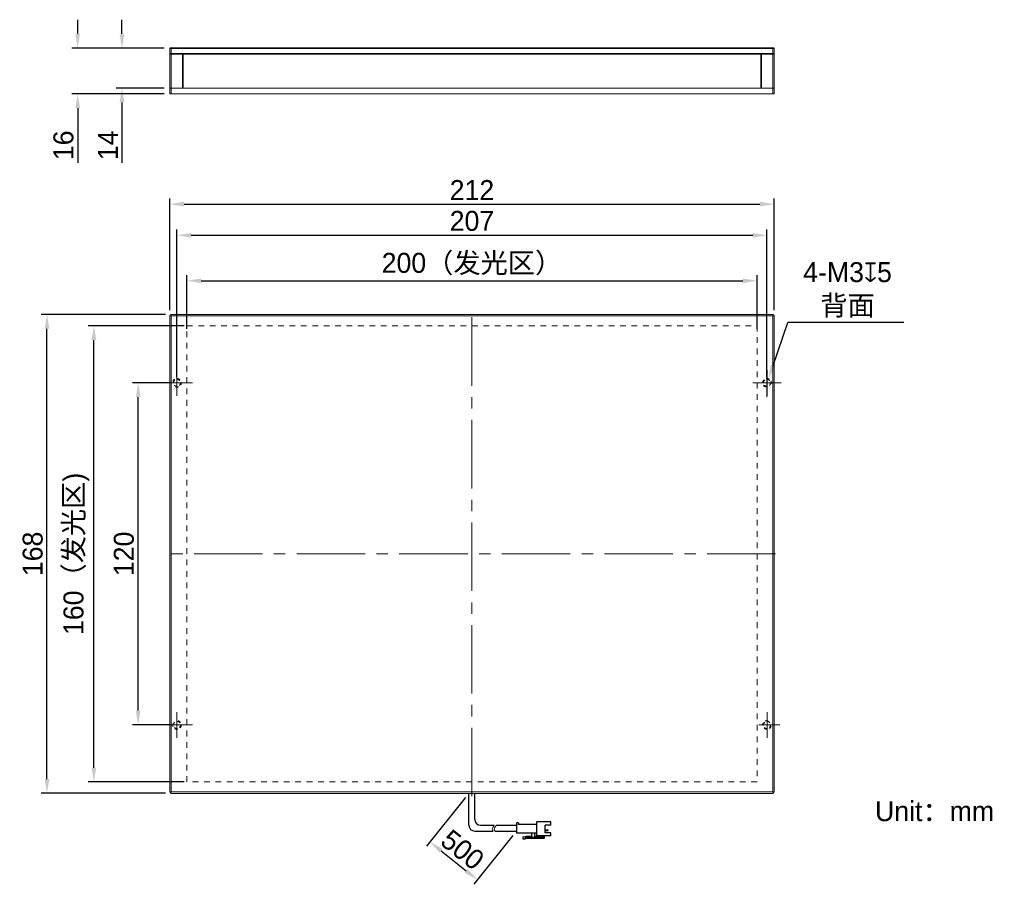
# Model space of a CAD drawing. Header units: millimetres. Extents: x 113 to 285, y 48 to 199.
import ezdxf

# ---------------------------------------------------------------- set-up
doc = ezdxf.new("R2010")
doc.units = ezdxf.units.MM
doc.header["$PDSIZE"] = -5
doc.linetypes.add('点画线', pattern=[18, 12, -2, 2, -2])
doc.linetypes.add('虚线', pattern=[2, 1, -1])
doc.layers.get('0').update_dxf_attribs({"lineweight": 35})
for name, color, linetype, lineweight in [('中心线层', 1, '点画线', 18), ('尺寸线层', 3, 'Continuous', 18), ('标注', 3, 'Continuous', 25), ('粗实线', 7, 'Continuous', 30), ('粗实线层', 7, 'Continuous', 35), ('细实线', 7, 'Continuous', 15), ('虚线层', 6, '虚线', 18)]:
    doc.layers.add(name, color=color, linetype=linetype, lineweight=lineweight)
doc.styles.get("Standard").update_dxf_attribs({"font": '兰亭黑 GBK.TTF'})
doc.dimstyles.new('CST Standard', dxfattribs={"dimtxt": 3.5, "dimasz": 2.5, "dimexe": 1, "dimexo": 1, "dimgap": 0.6, "dimtad": 1, "dimtoh": 1, "dimdsep": 46, "dimtxsty": 'Standard', "dimcen": -2.5, "dimdle": 5, "dimadec": 1, "dimazin": 2, "dimtfac": 1, "dimtofl": 0, "dimtmove": 0, "dimatfit": 0, "dimfxl": 1, "dimtolj": 1, "dimarcsym": 0})

# ---------------------------------------------------------------- blocks, each defined once
blk = doc.blocks.new('*X1')
at = {"layer": 'Defpoints', "color": 0}
for p in [(138.92, 194.37), (122.76, 186.37), (138.92, 186.37)]:
    blk.add_point(p, dxfattribs=at)
at = {"layer": '尺寸线层', "color": 0, "linetype": 'Continuous', "lineweight": -2}
for p, q in [((122.76, 196.87), (122.76, 199.37)), ((137.92, 194.37), (121.76, 194.37)), ((137.92, 186.37), (121.76, 186.37)), ((122.76, 183.87), (122.76, 174.27))]:
    blk.add_line(p, q, dxfattribs=at)
at = {"layer": '尺寸线层', "color": 0}
for points in [[(122.34, 196.87), (123.18, 196.87), (122.76, 194.37)], [(123.18, 183.87), (122.34, 183.87), (122.76, 186.37)]]:
    blk.add_solid(points, dxfattribs=at)
at = {"layer": '尺寸线层', "color": 0, "insert": (120.27, 177.33), "char_height": 3.5, "attachment_point": 5, "rotation": 90, "bg_fill": 3, "box_fill_scale": 1.1, "bg_fill_color": 9, "bg_fill_true_color": 13158600, "bg_fill_transparency": 0}
blk.add_mtext('\\A1;16', dxfattribs=at)
blk = doc.blocks.new('*X2')
at = {"layer": 'Defpoints', "color": 0}
for p in [(138.92, 194.37), (130.53, 187.37), (138.92, 187.37)]:
    blk.add_point(p, dxfattribs=at)
at = {"layer": '尺寸线层', "color": 0, "linetype": 'Continuous', "lineweight": -2}
for p, q in [((130.53, 196.87), (130.53, 199.37)), ((137.92, 194.37), (129.53, 194.37)), ((137.92, 187.37), (129.53, 187.37)), ((130.53, 184.87), (130.53, 174.27))]:
    blk.add_line(p, q, dxfattribs=at)
at = {"layer": '尺寸线层', "color": 0}
for points in [[(130.11, 196.87), (130.95, 196.87), (130.53, 194.37)], [(130.95, 184.87), (130.11, 184.87), (130.53, 187.37)]]:
    blk.add_solid(points, dxfattribs=at)
at = {"layer": '尺寸线层', "color": 0, "insert": (128.07, 177.33), "char_height": 3.5, "attachment_point": 5, "rotation": 90, "bg_fill": 3, "box_fill_scale": 1.1, "bg_fill_color": 9, "bg_fill_true_color": 13158600, "bg_fill_transparency": 0}
blk.add_mtext('\\A1;14', dxfattribs=at)
blk = doc.blocks.new('*X3')
at = {"layer": 'Defpoints', "color": 0}
for p in [(241.92, 153.57), (141.92, 144.17), (241.92, 144.17)]:
    blk.add_point(p, dxfattribs=at)
at = {"layer": '尺寸线层', "color": 0, "linetype": 'Continuous', "lineweight": -2}
for p, q in [((141.92, 145.17), (141.92, 154.57)), ((241.92, 145.17), (241.92, 154.57)), ((144.42, 153.57), (239.42, 153.57))]:
    blk.add_line(p, q, dxfattribs=at)
at = {"layer": '尺寸线层', "color": 0}
for points in [[(144.42, 153.99), (144.42, 153.16), (141.92, 153.57)], [(239.42, 153.16), (239.42, 153.99), (241.92, 153.57)]]:
    blk.add_solid(points, dxfattribs=at)
at = {"layer": '尺寸线层', "color": 0, "insert": (191.92, 156.49), "char_height": 3.5, "attachment_point": 5, "bg_fill": 3, "box_fill_scale": 1.1, "bg_fill_color": 9, "bg_fill_true_color": 13158600, "bg_fill_transparency": 0}
blk.add_mtext('\\A1;200（发光区）', dxfattribs=at)
blk = doc.blocks.new('*X4')
at = {"layer": 'Defpoints', "color": 0}
for p in [(244.92, 167.02), (138.92, 147.42), (244.92, 147.42)]:
    blk.add_point(p, dxfattribs=at)
at = {"layer": '尺寸线层', "color": 0, "linetype": 'Continuous', "lineweight": -2}
for p, q in [((138.92, 148.42), (138.92, 168.02)), ((244.92, 148.42), (244.92, 168.02)), ((141.42, 167.02), (242.42, 167.02))]:
    blk.add_line(p, q, dxfattribs=at)
at = {"layer": '尺寸线层', "color": 0}
for points in [[(141.42, 167.44), (141.42, 166.6), (138.92, 167.02)], [(242.42, 166.6), (242.42, 167.44), (244.92, 167.02)]]:
    blk.add_solid(points, dxfattribs=at)
at = {"layer": '尺寸线层', "color": 0, "insert": (191.92, 169.49), "char_height": 3.5, "attachment_point": 5, "bg_fill": 3, "box_fill_scale": 1.1, "bg_fill_color": 9, "bg_fill_true_color": 13158600, "bg_fill_transparency": 0}
blk.add_mtext('\\A1;212', dxfattribs=at)
blk = doc.blocks.new('*X5')
at = {"layer": 'Defpoints', "color": 0}
for p in [(125.6, 145.67), (142.42, 145.67), (142.42, 65.67)]:
    blk.add_point(p, dxfattribs=at)
at = {"layer": '尺寸线层', "color": 0, "linetype": 'Continuous', "lineweight": -2}
for p, q in [((141.42, 145.67), (124.6, 145.67)), ((125.6, 68.17), (125.6, 143.17)), ((141.42, 65.67), (124.6, 65.67))]:
    blk.add_line(p, q, dxfattribs=at)
at = {"layer": '尺寸线层', "color": 0}
for points in [[(126.02, 143.17), (125.18, 143.17), (125.6, 145.67)], [(125.18, 68.17), (126.02, 68.17), (125.6, 65.67)]]:
    blk.add_solid(points, dxfattribs=at)
at = {"layer": '尺寸线层', "color": 0, "insert": (122.54, 105.67), "char_height": 3.5, "attachment_point": 5, "rotation": 90, "bg_fill": 3, "box_fill_scale": 1.1, "bg_fill_color": 9, "bg_fill_true_color": 13158600, "bg_fill_transparency": 0}
blk.add_mtext('\\A1;160（发光区)', dxfattribs=at)
blk = doc.blocks.new('*X6')
at = {"layer": 'Defpoints', "color": 0}
for p in [(117.37, 147.67), (139.17, 147.67), (139.17, 63.67)]:
    blk.add_point(p, dxfattribs=at)
at = {"layer": '尺寸线层', "color": 0, "linetype": 'Continuous', "lineweight": -2}
for p, q in [((138.17, 147.67), (116.37, 147.67)), ((117.37, 66.17), (117.37, 145.17)), ((138.17, 63.67), (116.37, 63.67))]:
    blk.add_line(p, q, dxfattribs=at)
at = {"layer": '尺寸线层', "color": 0}
for points in [[(117.79, 145.17), (116.95, 145.17), (117.37, 147.67)], [(116.95, 66.17), (117.79, 66.17), (117.37, 63.67)]]:
    blk.add_solid(points, dxfattribs=at)
at = {"layer": '尺寸线层', "color": 0, "insert": (114.88, 105.67), "char_height": 3.5, "attachment_point": 5, "rotation": 90, "bg_fill": 3, "box_fill_scale": 1.1, "bg_fill_color": 9, "bg_fill_true_color": 13158600, "bg_fill_transparency": 0}
blk.add_mtext('\\A1;168', dxfattribs=at)
blk = doc.blocks.new('*X7')
at = {"layer": 'Defpoints', "color": 0}
for p in [(243.67, 161.57), (140.17, 135.67), (243.67, 135.67)]:
    blk.add_point(p, dxfattribs=at)
at = {"layer": '尺寸线层', "color": 0, "linetype": 'Continuous', "lineweight": -2}
for p, q in [((140.17, 136.67), (140.17, 162.57)), ((243.67, 136.67), (243.67, 162.57)), ((142.67, 161.57), (241.17, 161.57))]:
    blk.add_line(p, q, dxfattribs=at)
at = {"layer": '尺寸线层', "color": 0}
for points in [[(142.67, 161.98), (142.67, 161.15), (140.17, 161.57)], [(241.17, 161.15), (241.17, 161.98), (243.67, 161.57)]]:
    blk.add_solid(points, dxfattribs=at)
at = {"layer": '尺寸线层', "color": 0, "insert": (191.92, 164.06), "char_height": 3.5, "attachment_point": 5, "bg_fill": 3, "box_fill_scale": 1.1, "bg_fill_color": 9, "bg_fill_true_color": 13158600, "bg_fill_transparency": 0}
blk.add_mtext('\\A1;207', dxfattribs=at)
blk = doc.blocks.new('*X8')
at = {"layer": 'Defpoints', "color": 0}
for p in [(133.37, 135.67), (140.17, 135.67), (140.17, 75.67)]:
    blk.add_point(p, dxfattribs=at)
at = {"layer": '尺寸线层', "color": 0, "linetype": 'Continuous', "lineweight": -2}
for p, q in [((139.17, 135.67), (132.37, 135.67)), ((133.37, 78.17), (133.37, 133.17)), ((139.17, 75.67), (132.37, 75.67))]:
    blk.add_line(p, q, dxfattribs=at)
at = {"layer": '尺寸线层', "color": 0}
for points in [[(133.79, 133.17), (132.95, 133.17), (133.37, 135.67)], [(132.95, 78.17), (133.79, 78.17), (133.37, 75.67)]]:
    blk.add_solid(points, dxfattribs=at)
at = {"layer": '尺寸线层', "color": 0, "insert": (130.87, 105.67), "char_height": 3.5, "attachment_point": 5, "rotation": 90, "bg_fill": 3, "box_fill_scale": 1.1, "bg_fill_color": 9, "bg_fill_true_color": 13158600, "bg_fill_transparency": 0}
blk.add_mtext('\\A1;120', dxfattribs=at)
blk = doc.blocks.new('*X9')
at = {"layer": 'Defpoints', "color": 0}
for p in [(191.4, 63.72), (199.73, 57.06), (192.88, 48.49)]:
    blk.add_point(p, dxfattribs=at)
at = {"layer": '尺寸线层', "color": 0, "linetype": 'Continuous', "lineweight": -2}
for p, q in [((190.77, 62.94), (183.92, 54.38)), ((199.11, 56.28), (192.25, 47.71)), ((186.5, 53.6), (190.93, 50.06))]:
    blk.add_line(p, q, dxfattribs=at)
at = {"layer": '尺寸线层', "color": 0}
for points in [[(186.76, 53.92), (186.24, 53.27), (184.55, 55.16)], [(190.67, 49.73), (191.19, 50.38), (192.88, 48.49)]]:
    blk.add_solid(points, dxfattribs=at)
at = {"layer": '尺寸线层', "color": 0, "insert": (190.27, 53.77), "char_height": 3.5, "attachment_point": 5, "rotation": 321.3402, "bg_fill": 3, "box_fill_scale": 1.1, "bg_fill_color": 9, "bg_fill_true_color": 13158600, "bg_fill_transparency": 0}
blk.add_mtext('\\A1;500', dxfattribs=at)
blk = doc.blocks.new('*X10')
at = {"layer": 'Defpoints', "color": 0}
for p in [(243.43, 134.96), (243.92, 136.38)]:
    blk.add_point(p, dxfattribs=at)
at = {"layer": '尺寸线层', "color": 0, "linetype": 'Continuous', "lineweight": -2}
blk.add_line((244.73, 138.74), (247.33, 146.28), dxfattribs=at)
at = {"layer": '尺寸线层', "color": 0, "linetype": 'Continuous'}
for p, q in [((243.67, 133.17), (243.67, 138.17)), ((241.17, 135.67), (246.17, 135.67))]:
    blk.add_line(p, q, dxfattribs=at)
at = {"layer": '尺寸线层', "color": 0}
blk.add_solid([(244.34, 138.88), (245.13, 138.6), (243.92, 136.38)], dxfattribs=at)
at = {"layer": '尺寸线层', "color": 0, "insert": (257.8, 151.98), "char_height": 3.5, "attachment_point": 5, "bg_fill": 3, "box_fill_scale": 1.1, "bg_fill_color": 9, "bg_fill_true_color": 13158600, "bg_fill_transparency": 0}
blk.add_mtext('\\A1;\\A1;4-M3{\\fGDT|b1|i0|c0|p2;x}5\\P背面', dxfattribs=at)
at = {"layer": '尺寸线层', "color": 0, "linetype": 'Continuous', "lineweight": -2}
blk.add_line((267.68, 146.28), (247.33, 146.28), dxfattribs=at)

msp = doc.modelspace()

# ---------------------------------------------------------------- linework, layer by layer
at = {"color": 0, "linetype": 'Continuous', "lineweight": 15}
for p, q in [((244.6731, 186.3696), (244.6731, 194.3696)), ((244.9231, 194.3696), (244.9231, 186.3696)), ((244.9231, 187.3696), (138.9231, 187.3696)), ((138.9231, 186.3696), (244.9231, 186.3696)), ((139.0481, 147.5426), (138.9231, 147.4176)), ((138.9231, 63.9176), (138.9231, 147.4176)), ((139.1731, 147.6676), (139.0481, 147.5426)), ((139.1731, 147.4176), (139.0481, 147.5426)), ((139.1731, 147.6676), (140.6731, 147.6676)), ((139.1731, 63.9176), (139.1731, 147.4176)), ((140.6731, 147.4176), (139.1731, 147.4176)), ((140.6731, 147.6676), (243.1731, 147.6676)), ((140.6731, 147.4176), (243.1731, 147.4176)), ((243.1731, 147.6676), (244.6731, 147.6676)), ((244.6731, 147.4176), (243.1731, 147.4176)), ((244.7981, 147.5426), (244.6731, 147.6676)), ((244.7981, 147.5426), (244.6731, 147.4176)), ((244.6731, 147.4176), (244.6731, 63.9176)), ((244.9231, 147.4176), (244.7981, 147.5426)), ((244.9231, 147.4176), (244.9231, 63.9176)), ((138.9231, 63.9176), (139.0481, 63.7926)), ((139.0481, 63.7926), (139.1731, 63.9176)), ((139.1731, 63.9176), (140.6731, 63.9176)), ((243.1731, 63.9176), (140.6731, 63.9176)), ((243.1731, 63.9176), (244.6731, 63.9176)), ((244.6731, 63.9176), (244.7981, 63.7926)), ((244.7981, 63.7926), (244.9231, 63.9176)), ((139.0481, 63.7926), (139.1731, 63.6676)), ((140.6731, 63.6676), (139.1731, 63.6676)), ((243.1731, 63.6676), (140.6731, 63.6676)), ((244.6731, 63.6676), (243.1731, 63.6676)), ((244.7981, 63.7926), (244.6731, 63.6676))]:
    msp.add_line(p, q, dxfattribs=at)
at = {"layer": '中心线层', "color": 0}
for p, q in [((191.9231, 63.1676), (191.9231, 148.1676)), ((243.6731, 133.4176), (243.6731, 137.9176)), ((245.9231, 135.6676), (241.4231, 135.6676)), ((245.1731, 105.6676), (138.6731, 105.6676)), ((243.6731, 77.9177), (243.6731, 73.4177)), ((245.9231, 75.6677), (242.2276, 75.6677))]:
    msp.add_line(p, q, dxfattribs=at)
at = {"layer": '粗实线', "color": 0, "ltscale": 3}
for p, q in [((191.3972, 58.0576), (191.3972, 63.7242)), ((192.3972, 59.0576), (192.3972, 63.7242)), ((192.3972, 57.0576), (195.6191, 57.0576)), ((193.3972, 58.0576), (195.8015, 58.0576)), ((195.9611, 57.0576), (199.7306, 57.0576)), ((196.1435, 58.0576), (199.7306, 58.0576))]:
    msp.add_line(p, q, dxfattribs=at)
at = {"layer": '粗实线', "color": 0}
for p, q in [((199.9972, 58.5242), (199.7306, 58.5242)), ((199.7306, 58.5242), (199.7306, 56.6576)), ((200.0639, 58.4576), (200.0639, 58.1909)), ((203.1639, 58.1909), (200.0639, 58.1909)), ((203.2306, 58.5909), (203.2306, 56.2576)), ((205.7639, 58.6576), (203.2972, 58.6576)), ((204.7639, 56.7576), (204.7639, 58.0909)), ((205.7639, 58.0909), (204.7639, 58.0909)), ((204.7639, 57.2578), (205.2239, 57.2578)), ((204.7639, 57.1409), (205.2239, 57.1409)), ((205.2572, 57.1742), (205.2572, 57.2244)), ((205.7639, 58.0909), (205.7639, 58.6576)), ((203.1639, 56.6576), (199.7306, 56.6576)), ((200.8972, 56.0576), (201.4306, 56.1576)), ((200.8972, 55.6242), (200.8972, 56.0576)), ((201.2306, 55.6242), (200.8972, 55.6242)), ((201.2306, 55.8576), (201.2306, 55.6242)), ((204.5639, 55.7576), (201.2306, 55.7576)), ((204.5639, 55.9242), (201.2972, 55.9242)), ((201.4306, 56.1576), (202.4972, 56.1576)), ((202.4306, 56.1576), (202.4306, 56.5909)), ((202.8306, 56.1576), (204.5639, 56.1576)), ((202.8972, 56.5909), (202.8972, 56.1576)), ((205.7639, 56.1909), (203.2972, 56.1909)), ((204.1639, 56.1576), (204.1639, 56.1909)), ((204.5639, 56.1909), (204.5639, 55.7576)), ((205.7639, 56.7576), (204.7639, 56.7576)), ((205.7639, 56.1909), (205.7639, 56.7576))]:
    msp.add_line(p, q, dxfattribs=at)
at = {"layer": '粗实线', "color": 0, "ltscale": 3}
for centre in [(193.3972, 59.0576), (192.3972, 58.0576)]:
    msp.add_arc(centre, 1, 180, 270, dxfattribs=at)
at = {"layer": '粗实线', "color": 0}
for centre, radius, start, end in [((199.9972, 58.4576), 0.0667, 0, 90), ((203.1639, 58.2576), 0.0667, 270, 360), ((203.2972, 58.5909), 0.0667, 90, 180), ((205.2239, 57.2244), 0.0333, 0, 90), ((205.2239, 57.1742), 0.0333, 270, 360), ((201.2972, 55.8576), 0.0667, 90, 180), ((202.3639, 56.5909), 0.0667, 0, 90), ((202.9639, 56.5909), 0.0667, 90, 180), ((203.1639, 56.5909), 0.0667, 0, 90), ((203.2972, 56.2576), 0.0667, 180, 270)]:
    msp.add_arc(centre, radius, start, end, dxfattribs=at)
msp.add_open_spline([(200.0639, 58.1909), (200.063, 58.19), (200.0599, 58.1869), (200.0536, 58.1807), (200.0446, 58.1716), (200.0338, 58.1608), (200.022, 58.149), (200.0097, 58.1367), (200.0014, 58.1284), (199.9972, 58.1242)], degree=3, knots=[0, 0, 0, 0, 130.08962442, 460.94621341, 920.918949, 1463.43126621, 2055.96855582, 2671.25127575, 3282.19540271, 3282.19540271, 3282.19540271, 3282.19540271], dxfattribs=at)
at = {"layer": '粗实线层', "color": 0}
for p, q in [((141.1731, 193.3696), (141.1731, 187.3696)), ((242.6731, 193.3696), (242.6731, 187.3696))]:
    msp.add_line(p, q, dxfattribs=at)
at = {"layer": '细实线', "color": 0, "ltscale": 3}
for points, knots in [([(195.8015, 58.0576), (195.7893, 57.978), (195.7228, 57.7951), (195.4048, 57.4803), (195.5052, 57.2172), (195.6191, 57.0576)], [0, 0, 0, 0, 351.23529306, 827.50962748, 1526.24016976, 1526.24016976, 1526.24016976, 1526.24016976]), ([(196.1435, 58.0576), (196.1313, 57.978), (196.0649, 57.7951), (195.7468, 57.4803), (195.8472, 57.2172), (195.9611, 57.0576)], [0, 0, 0, 0, 351.89155743, 829.05578498, 1529.09186793, 1529.09186793, 1529.09186793, 1529.09186793])]:
    msp.add_open_spline(points, degree=3, knots=knots, dxfattribs=at)
at = {"layer": '虚线层', "color": 0}
for p, q in [((141.9231, 145.6676), (241.9231, 145.6676)), ((141.9231, 65.6676), (141.9231, 145.6676)), ((241.9231, 145.6676), (241.9231, 65.6676)), ((241.9231, 65.6676), (141.9231, 65.6676))]:
    msp.add_line(p, q, dxfattribs=at)
at = {"layer": '虚线层', "color": 0, "linetype": '虚线', "ltscale": 0.5}
for centre in [(140.1731, 135.6676), (243.6731, 135.6676), (243.6731, 75.6677)]:
    msp.add_circle(centre, 0.625, dxfattribs=at)
for centre, start, end in [((140.1731, 135.6676), 255, 195), ((243.6731, 135.6676), 345, 285), ((243.6731, 75.6677), 75, 15)]:
    msp.add_arc(centre, 0.75, start, end, dxfattribs=at)

# ---------------------------------------------------------------- texts
at = {"layer": '标注', "ltscale": 3, "insert": (262.6189, 62.289), "char_height": 3.5, "width": 55.615857, "attachment_point": 1}
msp.add_mtext('{\\C0;Unit：mm}', dxfattribs=at)

# ---------------------------------------------------------------- next in the draw order: dimensions: what is measured, and where the dimension line sits
at = {"layer": '尺寸线层', "color": 0}
dim = msp.add_linear_dim(base=(122.7595, 186.3696), p1=(138.9231, 194.3696), p2=(138.9231, 186.3696), angle=270, dimstyle='CST Standard', override={"dimtoh": 0, "dimlfac": 2, "dimsah": 1, "dimtfill": 1, "dimtzin": 8}, dxfattribs=at)
dim.commit()
dim.dimension.update_dxf_attribs({"geometry": '*X1', "text_midpoint": (122.7595, 177.3316), "dimtype": 160})
dim = msp.add_linear_dim(base=(241.9231, 153.5748), p1=(141.9231, 144.1676), p2=(241.9231, 144.1676), dimstyle='CST Standard', override={"dimlfac": 2, "dimpost": '（发光区）', "dimsah": 1, "dimtfill": 1, "dimtzin": 8}, dxfattribs=at)
dim.commit()
dim.dimension.update_dxf_attribs({"geometry": '*X3', "text_midpoint": (191.9231, 156.4928)})
dim = msp.add_linear_dim(base=(192.8792, 48.4934), p1=(191.3972, 63.7242), p2=(199.7306, 57.0576), angle=321.340192, text='500', dimstyle='CST Standard', override={"dimlfac": 2, "dimsah": 1, "dimtfill": 1}, dxfattribs=at)
dim.commit()
dim.dimension.update_dxf_attribs({"geometry": '*X9', "text_midpoint": (188.7126, 51.8268), "dimtype": 160})

# ---------------------------------------------------------------- next in the draw order: dimensions: what is measured, and where the dimension line sits
dim = msp.add_linear_dim(base=(130.53, 187.3696), p1=(138.9231, 194.3696), p2=(138.9231, 187.3696), angle=270, dimstyle='CST Standard', override={"dimtoh": 0, "dimlfac": 2, "dimsah": 1, "dimtfill": 1, "dimtzin": 8}, dxfattribs=at)
dim.commit()
dim.dimension.update_dxf_attribs({"geometry": '*X2', "text_midpoint": (130.53, 177.3316), "dimtype": 160})
dim = msp.add_linear_dim(base=(244.9231, 167.0213), p1=(138.9231, 147.4176), p2=(244.9231, 147.4176), dimstyle='CST Standard', override={"dimlfac": 2, "dimsah": 1, "dimtfill": 1, "dimtzin": 8}, dxfattribs=at)
dim.commit()
dim.dimension.update_dxf_attribs({"geometry": '*X4', "text_midpoint": (191.9231, 169.4904)})
dim = msp.add_linear_dim(base=(125.5997, 145.6676), p1=(142.4231, 65.6676), p2=(142.4231, 145.6676), angle=90, dimstyle='CST Standard', override={"dimlfac": 2, "dimpost": '（发光区)', "dimsah": 1, "dimtfill": 1, "dimtzin": 8}, dxfattribs=at)
dim.commit()
dim.dimension.update_dxf_attribs({"geometry": '*X5', "text_midpoint": (122.5351, 105.6676)})

# ---------------------------------------------------------------- next in the draw order: linework, layer by layer
at = {"color": 0, "linetype": 'Continuous', "lineweight": 15}
for p, q in [((138.9231, 194.3696), (138.9231, 186.3696)), ((139.1731, 186.3696), (139.1731, 194.3696))]:
    msp.add_line(p, q, dxfattribs=at)
at = {"layer": '中心线层', "color": 0}
for p, q in [((140.1731, 133.4176), (140.1731, 137.9176)), ((140.1731, 77.9177), (140.1731, 73.4177))]:
    msp.add_line(p, q, dxfattribs=at)
at = {"layer": '粗实线层', "color": 0}
for p, q in [((244.9231, 194.3696), (138.9231, 194.3696)), ((244.9231, 193.3696), (138.9231, 193.3696))]:
    msp.add_line(p, q, dxfattribs=at)

# ---------------------------------------------------------------- next in the draw order: dimensions: what is measured, and where the dimension line sits
at = {"layer": '尺寸线层', "color": 0}
dim = msp.add_linear_dim(base=(117.369, 147.6676), p1=(139.1731, 63.6676), p2=(139.1731, 147.6676), angle=90, dimstyle='CST Standard', override={"dimlfac": 2, "dimsah": 1, "dimtfill": 1, "dimtzin": 8}, dxfattribs=at)
dim.commit()
dim.dimension.update_dxf_attribs({"geometry": '*X6', "text_midpoint": (114.8815, 105.6676)})

# ---------------------------------------------------------------- next in the draw order: linework, layer by layer
at = {"layer": '中心线层', "color": 0}
for p, q in [((137.9231, 135.6676), (142.9231, 135.6676)), ((137.9231, 75.6677), (142.9231, 75.6677))]:
    msp.add_line(p, q, dxfattribs=at)
at = {"layer": '虚线层', "color": 0, "linetype": '虚线', "ltscale": 0.5}
msp.add_circle((140.1731, 75.6677), 0.625, dxfattribs=at)
msp.add_arc((140.1731, 75.6677), 0.75, 165, 105, dxfattribs=at)

# ---------------------------------------------------------------- next in the draw order: dimensions: what is measured, and where the dimension line sits
at = {"layer": '尺寸线层', "color": 0}
dim = msp.add_linear_dim(base=(243.6731, 161.5651), p1=(140.1731, 135.6676), p2=(243.6731, 135.6676), dimstyle='CST Standard', override={"dimlfac": 2, "dimsah": 1, "dimtfill": 1, "dimtzin": 8}, dxfattribs=at)
dim.commit()
dim.dimension.update_dxf_attribs({"geometry": '*X7', "text_midpoint": (191.9231, 164.0617)})

# ---------------------------------------------------------------- next in the draw order: dimensions: what is measured, and where the dimension line sits
dim = msp.add_diameter_dim_2p(p1=(243.4288, 134.9586), p2=(243.9174, 136.3767), text='\\A1;4-M3{\\fGDT|b1|i0|c0|p2;x}5\\P背面', dimstyle='CST Standard', override={"dimlfac": 2, "dimpost": '4-M<>{\\fcxgdtshp;b}5\\X背面', "dimtxsty": 'Standard', "dimsah": 1, "dimtfill": 1, "dimtzin": 8}, dxfattribs=at)
dim.commit()
dim.dimension.update_dxf_attribs({"geometry": '*X10', "text_midpoint": (257.8046, 146.2833), "dimtype": 163})
dim = msp.add_linear_dim(base=(133.3702, 135.6676), p1=(140.1731, 75.6677), p2=(140.1731, 135.6676), angle=90, dimstyle='CST Standard', override={"dimlfac": 2, "dimsah": 1, "dimtfill": 1, "dimtzin": 8}, dxfattribs=at)
dim.commit()
dim.dimension.update_dxf_attribs({"geometry": '*X8', "text_midpoint": (130.8736, 105.6676)})

doc.saveas('drawing.dxf')
